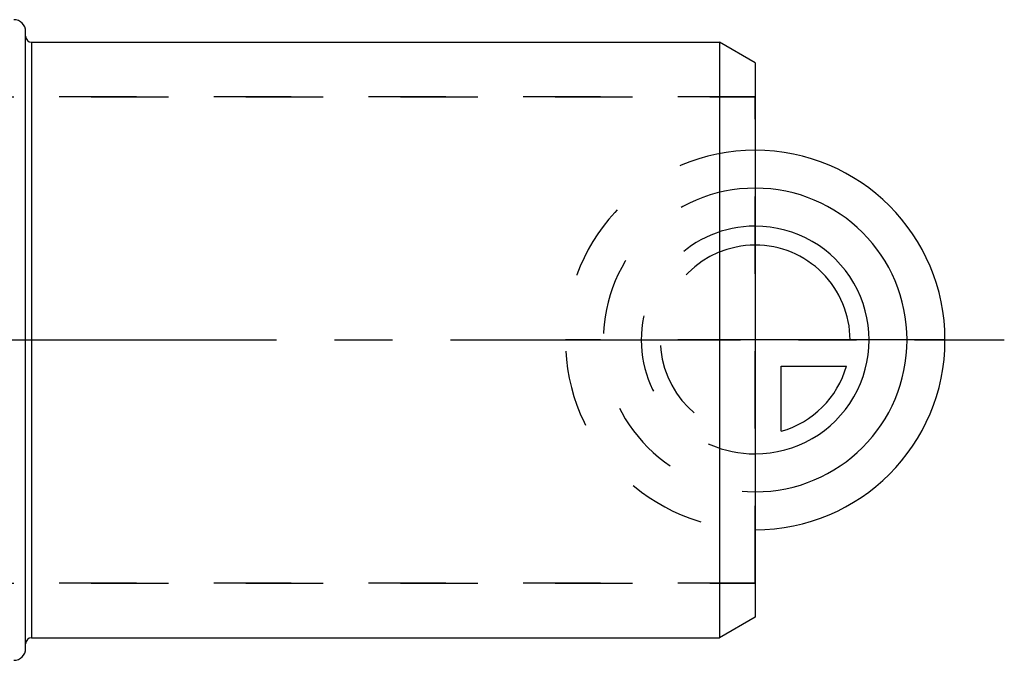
# Model space of a CAD drawing. Header units: millimetres. Extents: x 380 to 622, y 443 to 557.
# Tile 3 of 3: x 540 to 622, y 473 to 527. Entities that reach past the tile are written whole.
import ezdxf

# ---------------------------------------------------------------- set-up
doc = ezdxf.new("R2010")
doc.units = ezdxf.units.MM
doc.header["$LTSCALE"] = 65.185185
doc.linetypes.add('CENTER', pattern=[0.6, 0.375, -0.075, 0.075, -0.075])
doc.linetypes.add('HIDDEN', pattern=[0.2, 0.1, -0.1])
for name, color, linetype in [('ACHSEN_S', 7, 'CONTINUOUS'), ('FASEN', 7, 'CONTINUOUS'), ('FLAECHEN', 7, 'CONTINUOUS'), ('KONST.EL_MIT_GEO', 7, 'CONTINUOUS'), ('KURVEN', 7, 'CONTINUOUS')]:
    doc.layers.add(name, color=color, linetype=linetype)

msp = doc.modelspace()

# ---------------------------------------------------------------- linework, layer by layer
at = {"layer": 'ACHSEN_S', "color": 2, "linetype": 'CENTER'}
msp.add_line((380.27, 500), (622.5, 500), dxfattribs=at)
at = {"layer": 'FASEN', "color": 7, "linetype": 'Continuous'}
for p, q in [((540.5, 525.1), (598.5, 525.1)), ((601.5, 523.368), (598.5, 525.1)), ((598.5, 525.1), (598.5, 474.9)), ((601.5, 523.368), (601.5, 476.632)), ((601.5, 476.632), (598.5, 474.9)), ((540.5, 474.9), (598.5, 474.9))]:
    msp.add_line(p, q, dxfattribs=at)
at = {"layer": 'FLAECHEN', "color": 8, "linetype": 'HIDDEN'}
for p, q in [((532.5, 520.5), (601.5, 520.5)), ((532.5, 479.5), (601.5, 479.5))]:
    msp.add_line(p, q, dxfattribs=at)
at = {"layer": 'KONST.EL_MIT_GEO', "color": 7, "linetype": 'Continuous'}
for p, q in [((540, 474), (540, 526)), ((540.5, 525.1), (598.5, 525.1)), ((540.5, 525.1), (540.5, 474.9)), ((540.5, 474.9), (598.5, 474.9))]:
    msp.add_line(p, q, dxfattribs=at)
at = {"layer": 'KONST.EL_MIT_GEO', "color": 8, "linetype": 'HIDDEN'}
for p, q in [((601.5, 520.5), (532.5, 520.5)), ((601.5, 479.5), (601.5, 520.5)), ((601.5, 479.5), (532.5, 479.5))]:
    msp.add_line(p, q, dxfattribs=at)
at = {"layer": 'KONST.EL_MIT_GEO', "color": 7, "linetype": 'Continuous'}
for centre, radius, start, end in [((539, 526), 1, 0, 90), ((540.5, 525.6), 0.5, 180, 270), ((540.5, 474.4), 0.5, 90, 180), ((539, 474), 1, 270, 360)]:
    msp.add_arc(centre, radius, start, end, dxfattribs=at)
at = {"layer": 'KURVEN', "color": 8, "linetype": 'HIDDEN'}
for p, q in [((601.5, 509.6), (601.5, 492)), ((601.5, 500), (585.5, 500))]:
    msp.add_line(p, q, dxfattribs=at)
at = {"layer": 'KURVEN', "color": 40, "linetype": 'Continuous'}
for p, q in [((617.5, 500), (601.5, 500)), ((603.7, 497.8), (609.192, 497.8)), ((603.7, 492.308), (603.7, 497.8))]:
    msp.add_line(p, q, dxfattribs=at)
at = {"layer": 'KURVEN', "color": 8, "linetype": 'HIDDEN'}
for radius, start in [(16, 90), (12.8, 90), (9.6, 90.00007), (8, 90.00007)]:
    msp.add_arc((601.5, 500), radius, start, 270, dxfattribs=at)
at = {"layer": 'KURVEN', "color": 40, "linetype": 'Continuous'}
for radius, start, end in [(16, 270, 90), (12.8, 270, 90), (9.6, 270, 90.00007), (8, 0, 90.00007), (8, 285.96201, 344.03799)]:
    msp.add_arc((601.5, 500), radius, start, end, dxfattribs=at)

doc.saveas('drawing.dxf')
